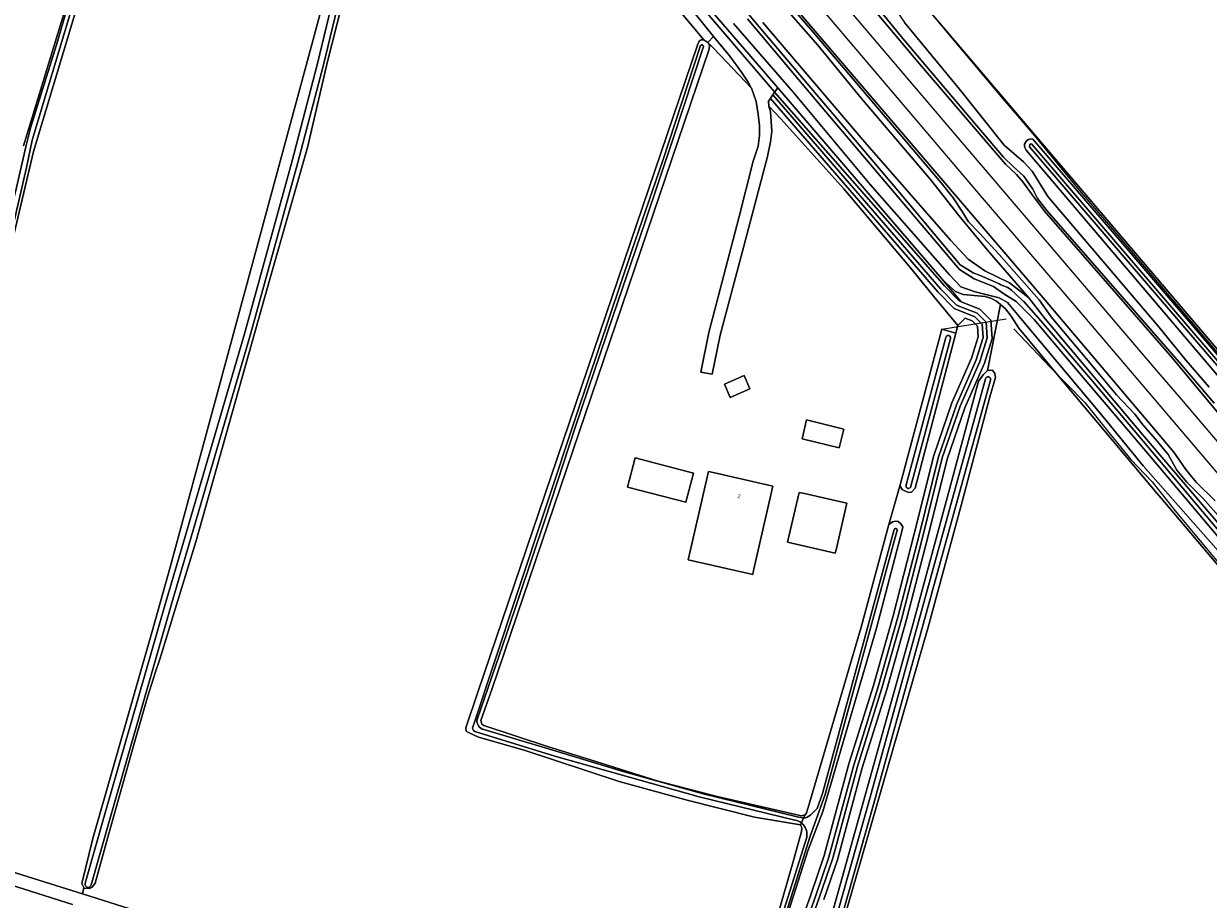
# Model space of a CAD drawing. Header units: metres. Extents: x 151448 to 154749, y 463108 to 465296.
# Tile 14 of 256: x 151772 to 152010, y 463945 to 464122. Entities that reach past the tile are written whole.
import ezdxf
from ezdxf.enums import TextEntityAlignment as Align

# ---------------------------------------------------------------- set-up
doc = ezdxf.new("R2010")
doc.units = ezdxf.units.M
for name, color, linetype, lineweight in [('B-PV-AM-AS_SPOOR_TREIN-G', 253, 'Continuous', 9), ('B-PV-GR-GRAS-GV', 253, 'Continuous', 9), ('B-PV-GR-GROENVOORZIENING-GV', 253, 'Continuous', 9), ('B-PV-GR-HOUTWAL-GV', 253, 'Continuous', 9), ('B-PV-GR-RIET-GV', 253, 'Continuous', 9), ('B-PV-IE-TERREINAFSCHEIDING_KUNSTMATIG_HEKWERK-G', 253, 'Continuous', 9), ('B-PV-OG-BEBOUWING-GV', 1, 'Continuous', 9), ('B-PV-OG-BEBOUWING-T18', 2, 'Continuous', 9), ('B-PV-OG-BEBOUWING_BASSIN-GV', 1, 'Continuous', 9), ('B-PV-OG-TERREIN_BEGROEID-GV', 253, 'Continuous', 9), ('B-PV-OG-TERREIN_ERF-GV', 253, 'Continuous', 9), ('B-PV-OG-TERREIN_OEVER-GV', 253, 'Continuous', 9), ('B-PV-OG-TERREIN_ONBEGROEID_ZAND-GV', 253, 'Continuous', 9), ('B-PV-OG-WATER-GV', 253, 'Continuous', 9), ('B-PV-OG-WATER_SLOOT-GV', 253, 'Continuous', 9), ('B-PV-OG-WEG-GV', 253, 'Continuous', 9), ('B-PV-VH-HALFVERHARDING-GV', 253, 'Continuous', 9), ('B-PV-VH-ONVERHARD-GV', 253, 'Continuous', 9), ('B-PV-VH-OPENVERHARDING_BETONELEMENT-GV', 253, 'Continuous', 9)]:
    doc.layers.add(name, color=color, linetype=linetype, lineweight=lineweight)
doc.styles.add('Drong', font='txt', dxfattribs={"height": 1.8})

msp = doc.modelspace()

# ---------------------------------------------------------------- linework, layer by layer
at = {"layer": 'B-PV-AM-AS_SPOOR_TREIN-G', "flags": 128}
for points in [[(151645.884, 464467.578), (151661.406, 464449.2), (151694.565, 464410.444), (151701.36, 464402.353), (151720.084, 464380.436), (151751.119, 464343.821), (151769.439, 464322.479), (151776.325, 464314.282), (151789.488, 464299.025), (151805.409, 464280.142), (151839.991, 464239.747), (151962.288, 464095.963), (152000.203, 464051.449), (152004.937, 464045.994), (152099.245, 463935.178), (152113.275, 463918.806), (152192.056, 463826.252), (152198.981, 463818.219), (152206.172, 463809.67), (152217.481, 463796.517), (152235.051, 463775.752), (152269.401, 463735.426)], [(151644.553, 464462.844), (151701.747, 464395.479), (151755.549, 464332.581), (151772.796, 464312.161), (151785.403, 464297.441), (151799.777, 464280.458), (151809.923, 464268.697), (151885.064, 464180.273), (151911.616, 464149.249), (151919.572, 464139.803), (151927.163, 464130.999), (151964.425, 464087.093), (151983.91, 464064.333), (152073.17, 463959.483), (152088.538, 463941.538), (152100.135, 463927.853), (152106.42, 463920.58), (152112.16, 463913.723), (152206.668, 463802.941), (152238.761, 463765.163), (152266.481, 463732.854)]]:
    msp.add_lwpolyline(points, dxfattribs=at)
at = {"layer": 'B-PV-GR-GRAS-GV', "flags": 128}
for points in [[(151771.522, 464097.109), (151781.913, 464131.038), (151784.476, 464140.001), (151785.393, 464143.207), (151789.668, 464158.386), (151795.147, 464178.331), (151796.459, 464182.834), (151802.958, 464205.129), (151806.166, 464217.02), (151806.281, 464217.599), (151795.465, 464223.816), (151780.71, 464231.104), (151772.203, 464235.145), (151770.913, 464235.679)], [(151841.405, 464186.851), (151825.142, 464201.873), (151809.067, 464215.103), (151807.781, 464216.139), (151807.605, 464215.633), (151805.142, 464206.752), (151796.543, 464176.193), (151786.354, 464139.589), (151781.693, 464122.955), (151773.584, 464095.929), (151769.311, 464077.973)], [(151734.619, 463961.658), (151772.517, 463949.67), (151783.433, 463946.211), (151783.72, 463947.508), (151783.296, 463948.313), (151785.518, 463957.43), (151797.683, 463999.869), (151801.118, 464012.118), (151828.303, 464112.564), (151846.007, 464178.19), (151846.93, 464180.983), (151844.881, 464182.376), (151844.416, 464182.839), (151842.357, 464184.893), (151841.876, 464185.373), (151841.897, 464185.869), (151841.931, 464186.679)], [(152023.519, 464157.085), (152000, 464160.978), (151973.909, 464164.986), (151968.774, 464165.96), (151951.239, 464169.187), (151944.608, 464170.49), (151940.641, 464171.455), (151935.673, 464172.68), (151931.304, 464173.575), (151926.017, 464175.004), (151921.54, 464175.99), (151918.155, 464177.137), (151907.669, 464180.559), (151906.273, 464180.981), (151906.196, 464180.774), (151951.147, 464127.898), (152031.078, 464033.874)], [(151846.243, 464166.984), (151832.864, 464114.086), (151828.785, 464096.782), (151820.931, 464069.258), (151806.294, 464017.198), (151799.043, 463993.542), (151798.171, 463991.038), (151796.554, 463985.907), (151793.977, 463977.003), (151788.537, 463957.697), (151785.981, 463948.394), (151785.396, 463947.587), (151784.857, 463947.297), (151783.797, 463947.362), (151783.72, 463947.508), (151783.433, 463946.211), (151887.144, 463913.344)], [(151896.075, 464149.42), (151919.834, 464121.112), (151947.791, 464088.068), (151960.392, 464073.083), (151961.927, 464072.153), (151963.033, 464071.483), (151964.383, 464070.929), (151966.899, 464069.896), (151968.26, 464069.252), (151968.608, 464069.087), (151969.964, 464068.5), (151970.467, 464068.151), (151970.744, 464067.958), (151971.531, 464067.226), (151973.167, 464065.705), (151973.198, 464065.67), (151976.707, 464061.713), (151987.154, 464049.583), (152027.385, 464001.822)], [(152011.814, 464025.5), (152008.053, 464029.163), (152006.693, 464030.783), (152005.88, 464031.811), (152003.476, 464035.313), (151977.491, 464065.989), (151913.59, 464140.81)], [(151920.145, 463929.888), (151926.68, 463952.479), (151928.371, 463958.803), (151928.434, 463959.527), (151928.179, 463960.135), (151927.399, 463960.304), (151918.916, 463961.702), (151905.331, 463965.141), (151891.657, 463968.926), (151872.494, 463975.224), (151863.26, 463977.861), (151861.232, 463978.8), (151860.771, 463979.03), (151860.729, 463979.697), (151863.143, 463986.919), (151907.438, 464117.405), (151907.786, 464118.166), (151908.18, 464118.438), (151908.69, 464118.437), (151894.96, 464134.991)], [(151920.606, 464121.992), (151941.152, 464097.836), (151958.448, 464078.095), (151962.028, 464074.206), (151965.342, 464071.846), (151970.345, 464069.489), (151974.208, 464066.424), (151965.872, 464076.073), (151960.098, 464083.006), (151954.422, 464090.281), (151940.453, 464106.716), (151931.704, 464117.364), (151917.065, 464134.094)], [(151918.322, 464134.458), (151930.758, 464120.003), (151941.825, 464106.992), (151956.559, 464089.636), (151958.948, 464086.632), (151960.766, 464083.875), (151962.071, 464081.771), (151964.314, 464079.497), (151968.23, 464075.143), (151976.305, 464066.001), (151978.72, 464062.572), (151983.728, 464056.712), (151987.499, 464052.13), (151991.893, 464046.877), (151995.623, 464042.949), (151997.267, 464040.729), (151999.787, 464037.949), (152002.294, 464034.86), (152004.046, 464031.697), (152006.09, 464029.23), (152009.282, 464026.021), (152016.579, 464017.822)], [(151934.023, 464135.278), (151952.163, 464113.651), (151969.507, 464093.408), (151971.718, 464091.295), (151973.015, 464089.857), (151974.987, 464087.13), (151977.364, 464083.918), (152002.783, 464054.707), (152013.284, 464042.196)], [(152011.594, 464045.163), (152005.014, 464052.955), (151977.847, 464084.079), (151975.952, 464086.454), (151975, 464088.375), (151973.244, 464090.957), (151971.097, 464092.951), (151969.118, 464094.776), (151963.351, 464101.612), (151953.605, 464113.056), (151948.459, 464119.15), (151935.09, 464135.574)], [(151935.09, 464135.574), (151948.459, 464119.15), (151953.605, 464113.056), (151963.351, 464101.612), (151969.118, 464094.776), (151971.097, 464092.951), (151973.244, 464090.957), (151975, 464088.375), (151975.952, 464086.454), (151977.847, 464084.079), (152005.014, 464052.955), (152011.594, 464045.163)], [(152049.039, 463978.028), (151997.113, 464038.898), (151977.492, 464062.208), (151974.208, 464066.424), (151970.345, 464069.489), (151965.342, 464071.846), (151962.028, 464074.206), (151958.448, 464078.095), (151941.152, 464097.836), (151920.606, 464121.992)], [(152010.583, 464048.414), (152005.88, 464053.877), (152000.351, 464060.651), (151978.025, 464086.889), (151974.905, 464091.969), (151973.173, 464093.882), (151969.275, 464097.223), (151960.215, 464108.494), (151949.161, 464121.949)], [(152021.684, 464001.475), (152000.908, 464026.064), (152000, 464027.055), (151980.673, 464050.069), (151972.22, 464060.317), (151970.646, 464062.728), (151969.506, 464064.218), (151968.522, 464065.108), (151965.878, 464051.797), (151966.928, 464051.858), (151967.359, 464051.186), (151967.492, 464050.387), (151966.356, 464046.473), (151960.644, 464024.85), (151953.949, 464000), (151936.55, 463939.682), (151926.575, 463904.513), (151926.168, 463903.648), (151925.044, 463903.4), (151925.033, 463903.41), (151924.439, 463901.359), (151981.196, 463883.119), (152023.503, 463869.758)], [(151781.425, 463944.063), (151757.419, 463951.683), (151733.844, 463959.062), (151715.421, 463964.828), (151691.251, 463972.397), (151687.001, 463973.73), (151652.013, 463984.706), (151651.358, 463983.747), (151648.635, 463984.529), (151647.93, 463982.89), (151645.736, 463983.495), (151644.577, 463980.646), (151643.669, 463980.948), (151630.859, 463940.941)]]:
    msp.add_lwpolyline(points, dxfattribs=at)
at = {"layer": 'B-PV-GR-GROENVOORZIENING-GV', "flags": 128}
for points in [[(151917.065, 464134.094), (151931.704, 464117.364), (151940.453, 464106.716), (151954.422, 464090.281), (151960.098, 464083.006), (151965.872, 464076.073), (151974.208, 464066.424), (151977.492, 464062.208), (151997.113, 464038.898), (152049.039, 463978.028)], [(152016.579, 464017.822), (152009.282, 464026.021), (152006.09, 464029.23), (152004.046, 464031.697), (152002.294, 464034.86), (151999.787, 464037.949), (151997.267, 464040.729), (151995.623, 464042.949), (151991.893, 464046.877), (151987.499, 464052.13), (151983.728, 464056.712), (151978.72, 464062.572), (151976.305, 464066.001), (151968.23, 464075.143), (151964.314, 464079.497), (151962.071, 464081.771), (151960.766, 464083.875), (151958.948, 464086.632), (151956.559, 464089.636), (151941.825, 464106.992), (151930.758, 464120.003), (151918.322, 464134.458)], [(151932.908, 463945.123), (151935.639, 463953.124), (151940.641, 463971.654), (151945.581, 463987.452), (151949.565, 464001.544), (151953.834, 464018.146), (151957.746, 464033.873), (151961.293, 464044.231), (151965.274, 464053.265), (151966.829, 464058.244), (151966.583, 464061.938), (151964.358, 464064.164), (151960.61, 464065.646), (151960.201, 464065.808), (151957.241, 464068.86), (151938.139, 464090.641), (151922.983, 464107.923), (151922.603, 464107.368), (151956.503, 464068.184), (151959.633, 464064.957), (151963.797, 464063.31), (151965.61, 464061.497), (151965.819, 464058.364), (151964.336, 464053.617), (151960.361, 464044.595), (151956.786, 464034.156), (151952.865, 464018.391), (151948.599, 464001.805), (151944.622, 463987.737), (151939.681, 463971.934), (151934.682, 463953.416), (151931.964, 463945.452), (151927.706, 463933.446)], [(151926.938, 463933.674), (151931.208, 463945.714), (151933.916, 463953.65), (151938.913, 463972.158), (151943.856, 463987.965), (151947.827, 464002.013), (151952.089, 464018.587), (151956.018, 464034.382), (151959.615, 464044.887), (151963.586, 464053.899), (151965.011, 464058.46), (151964.832, 464061.143), (151963.349, 464062.628), (151959.179, 464064.277), (151955.913, 464067.644), (151922.112, 464106.654), (151921.751, 464106.127), (151921.815, 464105.058), (151924.219, 464102.542), (151936.911, 464088.409), (151950.675, 464072.06), (151955.024, 464066.766), (151959.888, 464060.844), (151961.416, 464062.316), (151962.788, 464061.774), (151963.859, 464060.702), (151964.001, 464058.58), (151962.648, 464054.251), (151958.683, 464045.251), (151955.058, 464034.665), (151951.12, 464018.832), (151946.861, 464002.274), (151942.897, 463988.25), (151937.953, 463972.438), (151932.959, 463953.942), (151930.264, 463946.043), (151925.978, 463933.958)]]:
    msp.add_lwpolyline(points, dxfattribs=at)
at = {"layer": 'B-PV-GR-HOUTWAL-GV', "flags": 128}
for points in [[(151924.226, 463905.247), (151950.707, 464000), (151958.264, 464027.878), (151964.049, 464049.652), (151964.987, 464050.912), (151965.878, 464051.797), (151968.522, 464065.108), (151967.715, 464065.751), (151966.559, 464066.39), (151965.431, 464066.679), (151961.001, 464067.135), (151959.445, 464067.694), (151957.074, 464069.772), (151960.61, 464065.646), (151964.358, 464064.164), (151966.583, 464061.938), (151966.829, 464058.244), (151965.274, 464053.265), (151961.293, 464044.231), (151957.746, 464033.873), (151953.834, 464018.146), (151949.565, 464001.544), (151945.581, 463987.452), (151940.641, 463971.654), (151935.639, 463953.124), (151932.908, 463945.123)], [(151925.978, 463933.958), (151930.264, 463946.043), (151932.959, 463953.942), (151937.953, 463972.438), (151942.897, 463988.25), (151946.861, 464002.274), (151951.12, 464018.832), (151955.058, 464034.665), (151958.683, 464045.251), (151962.648, 464054.251), (151964.001, 464058.58), (151963.859, 464060.702), (151962.788, 464061.774), (151961.416, 464062.316), (151959.888, 464060.844), (151959.485, 464059.298), (151953.745, 464037.29), (151951.286, 464028.033), (151950.594, 464027.226), (151949.994, 464027.17), (151948.789, 464027.708), (151948.409, 464028.205), (151948.279, 464028.729), (151946.033, 464020.7), (151946.752, 464021.258), (151947.326, 464021.364), (151947.902, 464021.344), (151948.432, 464020.849), (151948.837, 464020.278), (151948.719, 464019.576), (151943.511, 463999.788), (151932.665, 463962.869), (151929.744, 463955.147), (151922.716, 463932.972)]]:
    msp.add_lwpolyline(points, dxfattribs=at)
at = {"layer": 'B-PV-GR-RIET-GV', "flags": 128}
for points in [[(152031.078, 464033.874), (151951.147, 464127.898), (151947.248, 464124.705), (151949.161, 464121.949), (151960.215, 464108.494), (151969.275, 464097.223), (151973.173, 464093.882), (151974.905, 464091.969), (151978.025, 464086.889), (152000.351, 464060.651), (152005.88, 464053.877), (152010.583, 464048.414)], [(152036.072, 464022.833), (151973.681, 464096.23), (151973.415, 464096.738), (151973.331, 464097.077), (151973.368, 464097.394), (151973.527, 464097.757), (151973.839, 464098.132), (151974.191, 464098.374), (151974.627, 464098.48), (151975.041, 464098.424), (151993.947, 464076.425), (152018.901, 464047.173)]]:
    msp.add_lwpolyline(points, dxfattribs=at)
at = {"layer": 'B-PV-IE-TERREINAFSCHEIDING_KUNSTMATIG_HEKWERK-G', "flags": 128}
for points in [[(151909.604, 464176.541), (151914.81, 464170.572), (151923.41, 464160.34), (151930.234, 464152.432), (151937.062, 464144.503), (151940.185, 464140.594), (151947.187, 464132.517), (151953.859, 464124.58), (151962.305, 464114.505), (151968.985, 464106.587), (151972.325, 464102.682), (151975.706, 464098.676), (151984.061, 464088.554), (151994.121, 464076.736), (152002.445, 464066.921), (152014.41, 464052.78), (152017.772, 464048.88), (152028.544, 464036.088)], [(151956.695, 464060.086), (151969.662, 464062.168)], [(151971.175, 464060.212), (151978.533, 464052.431), (151985.508, 464045.324), (151990.897, 464038.615), (151994.812, 464033.846), (151999.089, 464029.341), (152003.707, 464023.447), (152012.083, 464013.472), (152019.004, 464005.263), (152028.713, 463993.503), (152037.165, 463983.14), (152052.551, 463966.184), (152060.105, 463957.5), (152078.09, 463937.628), (152082.731, 463930.9), (152085.895, 463926.098)]]:
    msp.add_lwpolyline(points, dxfattribs=at)
at = {"layer": 'B-PV-OG-BEBOUWING-GV', "flags": 128}
for points in [[(151916.819, 464050.753), (151912.846, 464049.057), (151913.997, 464046.361), (151917.97, 464048.058)], [(151894.875, 464034.175), (151893.33, 464028.286), (151905.093, 464025.2), (151906.637, 464031.089)], [(151918.731, 464011.437), (151922.603, 464028.459), (151910.561, 464031.199), (151909.626, 464031.412), (151905.579, 464013.62), (151918.556, 464010.668)], [(151935.357, 464015.642), (151937.504, 464025.004), (151928.992, 464026.956), (151927.898, 464027.207), (151925.591, 464017.148), (151935.197, 464014.945)]]:
    msp.add_lwpolyline(points, close=True, dxfattribs=at)
at = {"layer": 'B-PV-OG-BEBOUWING_BASSIN-GV', "flags": 128}
msp.add_lwpolyline([(151928.497, 464038.001), (151935.974, 464036.167), (151936.906, 464039.964), (151929.429, 464041.798)], close=True, dxfattribs=at)
at = {"layer": 'B-PV-OG-TERREIN_BEGROEID-GV', "flags": 128}
for points in [[(151863.867, 464179.195), (151861.321, 464178.647), (151854.072, 464180.9), (151861.283, 464173.934), (151863.349, 464171.938), (151864.97, 464170.208), (151874.544, 464159.996), (151883.46, 464148.841), (151894.96, 464134.991), (151908.69, 464118.437), (151909.485, 464117.901), (151910.683, 464119.152), (151906.779, 464123.984), (151896.256, 464136.237), (151882.131, 464153.609), (151876.21, 464160.73), (151874.843, 464162.417), (151872.63, 464166.198), (151871.255, 464168.736), (151869.377, 464172.575), (151869.343, 464172.645), (151867.428, 464175.113), (151864.743, 464178.191)], [(151909.485, 464117.901), (151909.659, 464117.784), (151910.694, 464116.7), (151918.298, 464108.74), (151918.281, 464108.788), (151917.645, 464109.907), (151916.299, 464111.945), (151913.917, 464115.149), (151910.683, 464119.152)]]:
    msp.add_lwpolyline(points, close=True, dxfattribs=at)
at = {"layer": 'B-PV-OG-TERREIN_ERF-GV', "flags": 128}
for points in [[(151929.111, 463962.205), (151929.37, 463962.563), (151929.763, 463963.64), (151940.42, 464000), (151946.033, 464020.7), (151948.279, 464028.729), (151956.695, 464060.086), (151959.485, 464059.298), (151959.888, 464060.844), (151955.024, 464066.766), (151950.675, 464072.06), (151936.911, 464088.409), (151924.219, 464102.542), (151921.815, 464105.058), (151922.155, 464103.948), (151922.418, 464100.072), (151922.164, 464097.918), (151921.518, 464094.96), (151916.772, 464076.849), (151911.999, 464058.913), (151910.402, 464051.016), (151908.097, 464051.443), (151909.718, 464059.44), (151915.765, 464082.593), (151918.652, 464094.005), (151919.648, 464097.017), (151919.902, 464099.147), (151919.932, 464101.123), (151919.659, 464103.497), (151919.258, 464106.045), (151918.298, 464108.74), (151910.694, 464116.7), (151909.659, 464117.784), (151909.877, 464117.334), (151909.805, 464116.601), (151866.022, 463987.625), (151863.766, 463981.202), (151863.938, 463980.489), (151864.354, 463980.175), (151877.177, 463975.956), (151888.037, 463972.618), (151899.495, 463968.957), (151911.391, 463965.84), (151928.399, 463961.976)], [(151916.819, 464050.753), (151917.97, 464048.058), (151913.997, 464046.361), (151912.846, 464049.057)], [(151928.497, 464038.001), (151929.429, 464041.798), (151936.906, 464039.964), (151935.974, 464036.167)], [(151894.875, 464034.175), (151906.637, 464031.089), (151905.093, 464025.2), (151893.33, 464028.286)], [(151918.731, 464011.437), (151918.556, 464010.668), (151905.579, 464013.62), (151909.626, 464031.412), (151910.561, 464031.199), (151922.603, 464028.459)], [(151935.357, 464015.642), (151935.197, 464014.945), (151925.591, 464017.148), (151927.898, 464027.207), (151928.992, 464026.956), (151937.504, 464025.004)]]:
    msp.add_lwpolyline(points, close=True, dxfattribs=at)
at = {"layer": 'B-PV-OG-TERREIN_OEVER-GV', "flags": 128}
for points in [[(151753.325, 464021.646), (151754.814, 464026.94), (151761.185, 464050.146), (151767.18, 464070.946), (151769.311, 464077.973), (151773.584, 464095.929), (151781.693, 464122.955), (151786.354, 464139.589), (151796.543, 464176.193), (151805.142, 464206.752), (151807.605, 464215.633), (151807.781, 464216.139), (151808.054, 464216.926), (151808.351, 464217.356), (151807.803, 464217.717), (151803.431, 464201.825), (151793.14, 464165.975), (151781.274, 464124.845), (151773.277, 464098.21), (151772.142, 464092.703), (151769.485, 464081.051), (151766.923, 464072.217), (151758.965, 464044.821), (151752.834, 464021.78)], [(151948.279, 464028.729), (151948.409, 464028.205), (151948.789, 464027.708), (151949.994, 464027.17), (151950.594, 464027.226), (151951.286, 464028.033), (151953.745, 464037.29), (151959.485, 464059.298), (151956.695, 464060.086)], [(151925.033, 463903.41), (151925.044, 463903.4), (151926.168, 463903.648), (151926.575, 463904.513), (151936.55, 463939.682), (151953.949, 464000), (151960.644, 464024.85), (151966.356, 464046.473), (151967.492, 464050.387), (151967.359, 464051.186), (151966.928, 464051.858), (151965.878, 464051.797), (151964.987, 464050.912), (151964.049, 464049.652), (151958.264, 464027.878), (151950.707, 464000), (151924.226, 463905.247), (151924.226, 463904.11)]]:
    msp.add_lwpolyline(points, close=True, dxfattribs=at)
for points in [[(151769.948, 464087.82), (151772.05, 464096.887), (151773, 464100.897), (151778.194, 464117.461), (151786.279, 464145.169), (151795.898, 464179.517), (151803.95, 464207.329), (151806.066, 464215.192), (151806.942, 464218.284), (151806.227, 464218.755), (151806.419, 464218.297), (151806.281, 464217.599), (151806.166, 464217.02), (151802.958, 464205.129), (151796.459, 464182.834), (151795.147, 464178.331), (151789.668, 464158.386), (151785.393, 464143.207), (151784.476, 464140.001), (151781.913, 464131.038), (151771.522, 464097.109)], [(151849.425, 464180.834), (151848.876, 464179.971), (151848.389, 464179.067), (151847.971, 464178.129), (151847.613, 464177.121), (151840.164, 464147.233), (151832.001, 464113.397), (151826.871, 464093.751), (151817.27, 464058.809), (151804.954, 464016.817), (151801.324, 464004.489), (151789.201, 463962.254), (151785.189, 463948.082)], [(151846.007, 464178.19), (151828.303, 464112.564), (151801.118, 464012.118), (151797.683, 463999.869), (151785.518, 463957.43), (151783.296, 463948.313), (151783.72, 463947.508), (151783.797, 463947.362), (151784.857, 463947.297), (151785.396, 463947.587), (151785.981, 463948.394), (151788.537, 463957.697), (151793.977, 463977.003), (151796.554, 463985.907), (151798.171, 463991.038), (151799.043, 463993.542), (151806.294, 464017.198), (151820.931, 464069.258), (151828.785, 464096.782), (151832.864, 464114.086), (151846.243, 464166.984)], [(151784.007, 463948.417), (151788.019, 463962.591), (151800.144, 464004.832), (151803.775, 464017.163), (151816.088, 464059.145), (151825.684, 464094.069), (151830.809, 464113.697), (151838.97, 464147.526), (151846.441, 464177.498)], [(152027.385, 464001.822), (151987.154, 464049.583), (151976.707, 464061.713), (151973.198, 464065.67), (151973.167, 464065.705), (151971.531, 464067.226), (151970.744, 464067.958), (151970.467, 464068.151), (151969.964, 464068.5), (151968.608, 464069.087), (151968.26, 464069.252), (151966.899, 464069.896), (151964.383, 464070.929), (151963.033, 464071.483), (151961.927, 464072.153), (151960.392, 464073.083), (151947.791, 464088.068), (151919.834, 464121.112), (151896.075, 464149.42)], [(151902.334, 464133.521), (151919.054, 464114.099), (151923.591, 464108.809), (151938.561, 464091.357), (151957.074, 464069.772), (151959.445, 464067.694), (151961.001, 464067.135), (151965.431, 464066.679), (151966.559, 464066.39), (151967.715, 464065.751), (151968.522, 464065.108), (151969.506, 464064.218), (151970.646, 464062.728), (151972.22, 464060.317), (151980.673, 464050.069), (152000, 464027.055), (152000.908, 464026.064), (152021.684, 464001.475)], [(152012.378, 464015.384), (151997.297, 464032.571), (151989.244, 464042.45), (151972.591, 464062.28), (151969.937, 464065.462), (151968.218, 464066.405), (151963.391, 464067.649), (151960.497, 464068.647), (151958.239, 464071.042), (151942.211, 464089.295), (151926.804, 464107.856), (151914.715, 464121.743)], [(151917.493, 464122.688), (151927.028, 464111.368), (151934.06, 464103.089), (151960.272, 464072.175), (151963.233, 464070.286), (151967.07, 464068.701), (151969.208, 464067.251), (151971.702, 464065.704), (151975.324, 464062.046), (151982.911, 464053.06), (151997.79, 464035.506), (152016.71, 464013.138)], [(151928.824, 463961.568), (151929.111, 463962.205), (151928.399, 463961.976), (151911.391, 463965.84), (151899.495, 463968.957), (151888.037, 463972.618), (151877.177, 463975.956), (151864.354, 463980.175), (151863.938, 463980.489), (151863.766, 463981.202), (151866.022, 463987.625), (151909.805, 464116.601), (151909.877, 464117.334), (151909.659, 464117.784), (151909.485, 464117.901), (151908.69, 464118.437), (151908.18, 464118.438), (151907.786, 464118.166), (151907.438, 464117.405), (151863.143, 463986.919), (151860.729, 463979.697), (151860.771, 463979.03), (151861.232, 463978.8), (151863.26, 463977.861), (151872.494, 463975.224), (151891.657, 463968.926), (151905.331, 463965.141), (151918.916, 463961.702), (151927.399, 463960.304), (151928.179, 463960.135), (151928.368, 463960.554)], [(151862.174, 463980.044), (151870.946, 464006.411), (151883.016, 464042.832), (151894.178, 464076.013), (151900.426, 464094.16), (151908.01, 464117.289)], [(151908.632, 464117.087), (151902.566, 464098.745), (151896.846, 464081.739), (151890.355, 464062.682), (151882.801, 464040.485), (151876.646, 464021.587), (151868.946, 463998.594), (151862.997, 463981.377)], [(152018.901, 464047.173), (151993.947, 464076.425), (151975.041, 464098.424), (151974.627, 464098.48), (151974.191, 464098.374), (151973.839, 464098.132), (151973.527, 464097.757), (151973.368, 464097.394), (151973.331, 464097.077), (151973.415, 464096.738), (151973.681, 464096.23), (152036.072, 464022.833)], [(152028.878, 464033.342), (151974.349, 464096.896), (151974.423, 464097.394), (151974.758, 464097.51), (152030.496, 464032.516)], [(151949.528, 464028.693), (151957.5, 464058.457)], [(151958.429, 464058.208), (151950.458, 464028.444)], [(151925.135, 463905.045), (151941.935, 463964.52), (151965.494, 464050.094)], [(151966.501, 464049.816), (151942.942, 463964.24), (151926.14, 463904.761)], [(151922.716, 463932.972), (151929.744, 463955.147), (151932.665, 463962.869), (151943.511, 463999.788), (151948.719, 464019.576), (151948.837, 464020.278), (151948.432, 464020.849), (151947.902, 464021.344), (151947.326, 464021.364), (151946.752, 464021.258), (151946.033, 464020.7), (151940.42, 464000), (151929.763, 463963.64), (151929.37, 463962.563), (151929.111, 463962.205), (151928.824, 463961.568)], [(151947.657, 464019.555), (151933.154, 463966.289), (151930.112, 463957.88), (151923.593, 463937.011), (151915.685, 463909.522)], [(151931.526, 463963.484), (151932.604, 463966.463), (151947.102, 464019.706)], [(151927.076, 463961.072), (151907.732, 463965.784), (151878.672, 463974.013), (151862.524, 463978.987)], [(151864.343, 463979.366), (151876.724, 463975.653), (151892.657, 463970.853), (151908.574, 463966.43), (151927.53, 463961.793), (151928.605, 463961.583)], [(151928.179, 463960.135), (151928.434, 463959.527), (151928.371, 463958.803), (151926.68, 463952.479), (151920.145, 463929.888)], [(151928.368, 463960.554), (151928.179, 463960.135)], [(151915.132, 463909.681), (151923.041, 463937.176), (151929.437, 463957.651)]]:
    msp.add_lwpolyline(points, dxfattribs=at)
at = {"layer": 'B-PV-OG-TERREIN_OEVER-GV'}
for points in [[(151908.01, 464117.289, -0.925545), (151908.632, 464117.087)], [(151957.5, 464058.457, -1.116946), (151958.429, 464058.208)], [(151965.494, 464050.094, -1.0869756), (151966.501, 464049.816)], [(151950.458, 464028.444, -1.1973143), (151949.528, 464028.693)], [(151947.102, 464019.706, -1.005811), (151947.657, 464019.555)], [(151862.997, 463981.377, 0.4016024), (151864.343, 463979.366)], [(151862.524, 463978.987, -0.4121016), (151862.174, 463980.044)], [(151928.824, 463961.568, 0.1940242), (151930.188, 463962.103)], [(151930.188, 463962.103, 0.0473805), (151931.526, 463963.484)], [(151928.368, 463960.554, 0.1448798), (151927.076, 463961.072)], [(151928.727, 463960.205, 0.053584), (151928.368, 463960.554)], [(151928.605, 463961.583, 0.0242918), (151928.824, 463961.568)], [(151929.437, 463957.651, 0.2496668), (151928.727, 463960.205)], [(151785.189, 463948.082, -1.1490468), (151784.007, 463948.417)]]:
    msp.add_lwpolyline(points, format="xyb", dxfattribs=at)
at = {"layer": 'B-PV-OG-TERREIN_ONBEGROEID_ZAND-GV', "flags": 128}
msp.add_lwpolyline([(151927.706, 463933.446), (151931.964, 463945.452), (151934.682, 463953.416), (151939.681, 463971.934), (151944.622, 463987.737), (151948.599, 464001.805), (151952.865, 464018.391), (151956.786, 464034.156), (151960.361, 464044.595), (151964.336, 464053.617), (151965.819, 464058.364), (151965.61, 464061.497), (151963.797, 464063.31), (151959.633, 464064.957), (151956.503, 464068.184), (151922.603, 464107.368), (151922.145, 464106.702), (151922.112, 464106.654), (151955.913, 464067.644), (151959.179, 464064.277), (151963.349, 464062.628), (151964.832, 464061.143), (151965.011, 464058.46), (151963.586, 464053.899), (151959.615, 464044.887), (151956.018, 464034.382), (151952.089, 464018.587), (151947.827, 464002.013), (151943.856, 463987.965), (151938.913, 463972.158), (151933.916, 463953.65), (151931.208, 463945.714), (151926.938, 463933.674)], dxfattribs=at)
at = {"layer": 'B-PV-OG-WATER-GV', "flags": 128}
for points in [[(151914.715, 464121.743), (151926.804, 464107.856), (151942.211, 464089.295), (151958.239, 464071.042), (151960.497, 464068.647), (151963.391, 464067.649), (151968.218, 464066.405), (151969.937, 464065.462), (151972.591, 464062.28), (151989.244, 464042.45), (151997.297, 464032.571), (152012.378, 464015.384)], [(152016.71, 464013.138), (151997.79, 464035.506), (151982.911, 464053.06), (151975.324, 464062.046), (151971.702, 464065.704), (151969.208, 464067.251), (151967.07, 464068.701), (151963.233, 464070.286), (151960.272, 464072.175), (151934.06, 464103.089), (151927.028, 464111.368), (151917.493, 464122.688)], [(152030.496, 464032.516), (151974.758, 464097.51), (151974.423, 464097.394), (151974.349, 464096.896), (152028.878, 464033.342)]]:
    msp.add_lwpolyline(points, dxfattribs=at)
at = {"layer": 'B-PV-OG-WATER_SLOOT-GV', "flags": 128}
msp.add_lwpolyline([(151751.554, 464022.129), (151752.834, 464021.78), (151758.965, 464044.821), (151766.923, 464072.217), (151769.485, 464081.051), (151772.142, 464092.703), (151773.277, 464098.21), (151781.274, 464124.845), (151793.14, 464165.975), (151803.431, 464201.825), (151807.803, 464217.717), (151806.942, 464218.284), (151806.066, 464215.192), (151803.95, 464207.329), (151795.898, 464179.517), (151786.279, 464145.169), (151778.194, 464117.461), (151773, 464100.897), (151772.05, 464096.887), (151769.948, 464087.82), (151763.674, 464064.265), (151756.088, 464037.84)], close=True, dxfattribs=at)
for points in [[(151848.413, 464181.532), (151848.106, 464181.068), (151847.815, 464180.592), (151847.542, 464180.105), (151847.287, 464179.608), (151847.049, 464179.103), (151846.831, 464178.589), (151846.632, 464178.068), (151846.441, 464177.498), (151838.97, 464147.526), (151830.809, 464113.697), (151825.684, 464094.069), (151816.088, 464059.145), (151803.775, 464017.163), (151800.144, 464004.832), (151788.019, 463962.591), (151784.007, 463948.417)], [(151785.189, 463948.082), (151789.201, 463962.254), (151801.324, 464004.489), (151804.954, 464016.817), (151817.27, 464058.809), (151826.871, 464093.751), (151832.001, 464113.397), (151840.164, 464147.233), (151847.613, 464177.121), (151847.971, 464178.129), (151848.389, 464179.067), (151848.876, 464179.971), (151849.425, 464180.834)], [(151908.01, 464117.289), (151900.426, 464094.16), (151894.178, 464076.013), (151883.016, 464042.832), (151870.946, 464006.411), (151862.174, 463980.044)], [(151862.997, 463981.377), (151868.946, 463998.594), (151876.646, 464021.587), (151882.801, 464040.485), (151890.355, 464062.682), (151896.846, 464081.739), (151902.566, 464098.745), (151908.632, 464117.087)], [(151957.5, 464058.457), (151949.528, 464028.693)], [(151950.458, 464028.444), (151958.429, 464058.208)], [(151965.494, 464050.094), (151941.935, 463964.52), (151925.135, 463905.045)], [(151926.14, 463904.761), (151942.942, 463964.24), (151966.501, 464049.816)], [(151915.685, 463909.522), (151923.593, 463937.011), (151930.112, 463957.88), (151933.154, 463966.289), (151947.657, 464019.555)], [(151947.102, 464019.706), (151932.604, 463966.463), (151931.526, 463963.484)], [(151862.524, 463978.987), (151878.672, 463974.013), (151907.732, 463965.784), (151927.076, 463961.072)], [(151928.605, 463961.583), (151927.53, 463961.793), (151908.574, 463966.43), (151892.657, 463970.853), (151876.724, 463975.653), (151864.343, 463979.366)], [(151928.368, 463960.554), (151928.824, 463961.568)], [(151928.824, 463961.568), (151928.368, 463960.554)], [(151929.437, 463957.651), (151923.041, 463937.176), (151915.132, 463909.681)]]:
    msp.add_lwpolyline(points, dxfattribs=at)
at = {"layer": 'B-PV-OG-WATER_SLOOT-GV'}
for points in [[(151908.632, 464117.087, 0.925545), (151908.01, 464117.289)], [(151958.429, 464058.208, 1.116946), (151957.5, 464058.457)], [(151966.501, 464049.816, 1.0869756), (151965.494, 464050.094)], [(151949.528, 464028.693, 1.1973143), (151950.458, 464028.444)], [(151947.657, 464019.555, 1.005811), (151947.102, 464019.706)], [(151864.343, 463979.366, -0.4016024), (151862.997, 463981.377)], [(151862.174, 463980.044, 0.4121016), (151862.524, 463978.987)], [(151930.188, 463962.103, -0.1940242), (151928.824, 463961.568)], [(151931.526, 463963.484, -0.0473805), (151930.188, 463962.103)], [(151927.076, 463961.072, -0.1448798), (151928.368, 463960.554)], [(151928.368, 463960.554, -0.053584), (151928.727, 463960.205)], [(151928.824, 463961.568, -0.0242918), (151928.605, 463961.583)], [(151928.727, 463960.205, -0.2496668), (151929.437, 463957.651)], [(151784.007, 463948.417, 1.1490468), (151785.189, 463948.082)]]:
    msp.add_lwpolyline(points, format="xyb", dxfattribs=at)
at = {"layer": 'B-PV-OG-WEG-GV', "flags": 128}
for points in [[(151922.983, 464107.923), (151923.591, 464108.809), (151919.054, 464114.099), (151902.334, 464133.521), (151884.163, 464155.48), (151881.704, 464158.933), (151879.591, 464162.74), (151878.576, 464164.206), (151878.31, 464165.804), (151876.899, 464169.459), (151876.807, 464170.19), (151876.249, 464173.09), (151876.25, 464174.62), (151876.144, 464175.466), (151872.181, 464174.344), (151874.096, 464169.69), (151875.734, 464165.879), (151876.574, 464164.386), (151878.568, 464161.057), (151881.089, 464157.901), (151892.807, 464143.583), (151907.382, 464126.191), (151922.864, 464108.058)], [(151938.139, 464090.641), (151957.241, 464068.86), (151960.201, 464065.808), (151960.61, 464065.646), (151957.074, 464069.772), (151938.561, 464091.357), (151923.591, 464108.809), (151922.983, 464107.923)]]:
    msp.add_lwpolyline(points, close=True, dxfattribs=at)
at = {"layer": 'B-PV-VH-HALFVERHARDING-GV', "flags": 128}
for points in [[(151913.59, 464140.81), (151977.491, 464065.989), (152003.476, 464035.313), (152005.88, 464031.811), (152006.693, 464030.783), (152008.053, 464029.163), (152011.814, 464025.5)], [(152013.284, 464042.196), (152002.783, 464054.707), (151977.364, 464083.918), (151974.987, 464087.13), (151973.015, 464089.857), (151971.718, 464091.295), (151969.507, 464093.408), (151952.163, 464113.651), (151934.023, 464135.278)]]:
    msp.add_lwpolyline(points, dxfattribs=at)
at = {"layer": 'B-PV-VH-ONVERHARD-GV', "flags": 128}
msp.add_lwpolyline([(151906.779, 464123.984), (151910.683, 464119.152), (151913.917, 464115.149), (151916.299, 464111.945), (151917.645, 464109.907), (151918.281, 464108.788), (151918.298, 464108.74), (151919.258, 464106.045), (151919.659, 464103.497), (151919.932, 464101.123), (151919.902, 464099.147), (151919.648, 464097.017), (151918.652, 464094.005), (151915.765, 464082.593), (151909.718, 464059.44), (151908.097, 464051.443), (151910.402, 464051.016), (151911.999, 464058.913), (151916.772, 464076.849), (151921.518, 464094.96), (151922.164, 464097.918), (151922.418, 464100.072), (151922.155, 464103.948), (151921.815, 464105.058), (151921.751, 464106.127), (151922.112, 464106.654), (151922.145, 464106.702), (151922.603, 464107.368), (151922.983, 464107.923), (151922.864, 464108.058), (151907.382, 464126.191)], dxfattribs=at)
at = {"layer": 'B-PV-VH-OPENVERHARDING_BETONELEMENT-GV', "flags": 128}
for points in [[(151887.144, 463913.344), (151783.433, 463946.211), (151772.517, 463949.67), (151734.619, 463961.658), (151687.657, 463976.513), (151658.836, 463985.629), (151646.296, 463989.59), (151646.605, 463990.561), (151643.737, 463991.444), (151639.806, 463979.256), (151637.076, 463970.791), (151633.588, 463959.309), (151629.622, 463946.25), (151623.522, 463927.248)], [(151630.859, 463940.941), (151643.669, 463980.948), (151644.577, 463980.646), (151645.736, 463983.495), (151647.93, 463982.89), (151648.635, 463984.529), (151651.358, 463983.747), (151652.013, 463984.706), (151687.001, 463973.73), (151691.251, 463972.397), (151715.421, 463964.828), (151733.844, 463959.062), (151757.419, 463951.683), (151781.425, 463944.063)]]:
    msp.add_lwpolyline(points, dxfattribs=at)

# ---------------------------------------------------------------- texts
at = {"layer": 'B-PV-OG-BEBOUWING-T18', "style": 'Drong'}
msp.add_text('2', height=0.75, rotation=347.2, dxfattribs=at).set_placement((151915.805, 464026.416), align=Align.MIDDLE)

doc.saveas('drawing.dxf')
